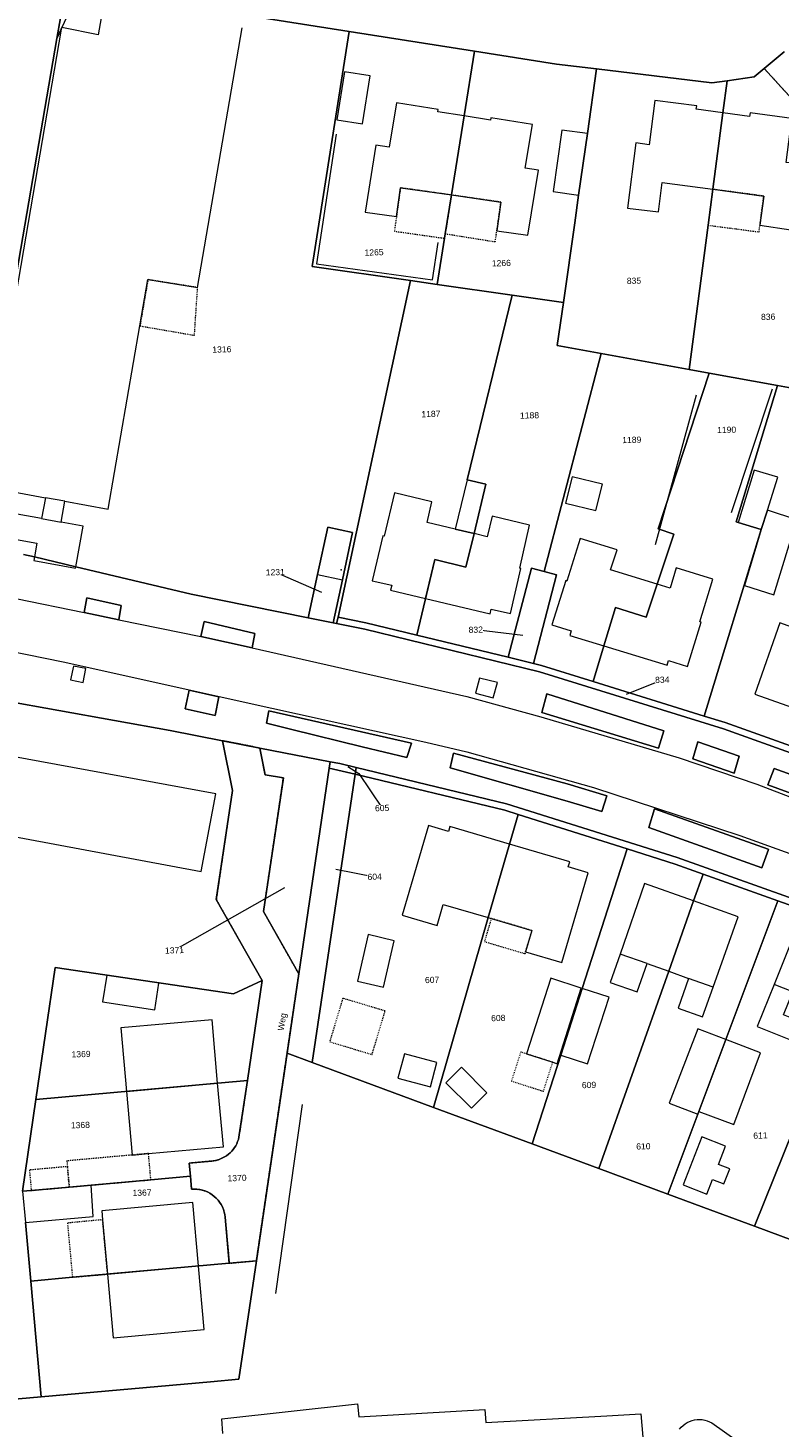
# Model space of a CAD drawing. Header units: millimetres. Extents: x -191 to 81095, y -508122 to 28741.
# Tile 119 of 251: x 5492 to 5578, y 9500 to 9660. Entities that reach past the tile are written whole.
import ezdxf

# ---------------------------------------------------------------- set-up
doc = ezdxf.new("R2010")
doc.units = ezdxf.units.MM
for name, pattern in [('VE22-087 DB - VST Hervest-Dorsten ALK VA2736$0$1', [0]), ('VE22-087 DB - VST Hervest-Dorsten ALK VA2736$0$2', [0.16, 0.06, -0.1]), ('VE22-087 DB - VST Hervest-Dorsten ALK VA2736$0$3', [0.26, 0.11, -0.15])]:
    doc.linetypes.add(name, pattern=pattern)
doc.layers.get('0').update_dxf_attribs({"color": 251})
for name, color, linetype, lineweight in [('VE22-087 DB - VST Hervest-Dorsten ALK VA2736$0$AX_Bauteil', 7, 'VE22-087 DB - VST Hervest-Dorsten ALK VA2736$0$1', 18), ('VE22-087 DB - VST Hervest-Dorsten ALK VA2736$0$AX_Flurstueck', 9, 'VE22-087 DB - VST Hervest-Dorsten ALK VA2736$0$1', 18), ('VE22-087 DB - VST Hervest-Dorsten ALK VA2736$0$AX_Gebaeude', 7, 'VE22-087 DB - VST Hervest-Dorsten ALK VA2736$0$1', 18), ('VE22-087 DB - VST Hervest-Dorsten ALK VA2736$0$AX_IndustrieUndGewerbeflaeche', 7, 'VE22-087 DB - VST Hervest-Dorsten ALK VA2736$0$1', 18), ('VE22-087 DB - VST Hervest-Dorsten ALK VA2736$0$AX_SonstigesBauwerkOderSonstigeEinrichtung', 7, 'VE22-087 DB - VST Hervest-Dorsten ALK VA2736$0$1', 18), ('VE22-087 DB - VST Hervest-Dorsten ALK VA2736$0$AX_Strassenverkehr', 7, 'VE22-087 DB - VST Hervest-Dorsten ALK VA2736$0$1', 18), ('VE22-087 DB - VST Hervest-Dorsten ALK VA2736$0$AX_Strassenverkehrsanlage', 7, 'VE22-087 DB - VST Hervest-Dorsten ALK VA2736$0$1', 18), ('VE22-087 DB - VST Hervest-Dorsten ALK VA2736$0$AX_Vegetationsmerkmal', 7, 'VE22-087 DB - VST Hervest-Dorsten ALK VA2736$0$1', 18), ('VE22-087 DB - VST Hervest-Dorsten ALK VA2736$0$AX_Weg', 7, 'VE22-087 DB - VST Hervest-Dorsten ALK VA2736$0$1', 18), ('VE22-087 DB - VST Hervest-Dorsten ALK VA2736$0$AX_Wohnbauflaeche', 7, 'VE22-087 DB - VST Hervest-Dorsten ALK VA2736$0$1', 18)]:
    doc.layers.add(name, color=color, linetype=linetype, lineweight=lineweight)
doc.layers.add('XREF ALK Kataster', color=251, linetype='Continuous')
doc.styles.add('VE22-087 DB - VST Hervest-Dorsten ALK VA2736$0$0', font='arial.ttf')

# ---------------------------------------------------------------- blocks, each defined once
blk = doc.blocks.new('VE22-087 DB - VST Hervest-Dorsten ALK VA2736$0$99')
at = {"color": 0}
blk.add_point((0, 0), dxfattribs=at)
blk = doc.blocks.new('VE22-087 DB - VST Hervest-Dorsten ALK VA2736')
at = {"layer": 'VE22-087 DB - VST Hervest-Dorsten ALK VA2736$0$AX_Bauteil', "color": 7, "linetype": 'VE22-087 DB - VST Hervest-Dorsten ALK VA2736$0$1', "lineweight": 13, "ltscale": 0.5}
for points in [[(5494.35, 9606.27, 0), (5493.89, 9603.9, 0), (5496.11, 9603.5, 0), (5496.55, 9605.87, 0)], [(5559.76, 9554.31, 0), (5558.63, 9551.12, 0), (5561.68, 9550.04, 0), (5562.82, 9553.26, 0)], [(5567.55, 9551.57, 0), (5566.36, 9548.19, 0), (5569.14, 9547.2, 0), (5570.34, 9550.58, 0)], [(5577.31, 9550.89, 0), (5575.37, 9546.09, 0), (5579.36, 9544.49, 0), (5580.24, 9546.67, 0), (5578.37, 9547.41, 0), (5579.43, 9550.04, 0)]]:
    blk.add_polyline3d(points, close=True, dxfattribs=at)
at = {"layer": 'VE22-087 DB - VST Hervest-Dorsten ALK VA2736$0$AX_Flurstueck', "linetype": 'VE22-087 DB - VST Hervest-Dorsten ALK VA2736$0$1', "lineweight": 13, "ltscale": 0.5}
for points in [[(5487.11, 9609.18, 0), (5495.62, 9658.55, 0), (5496.44, 9663.3, 0), (5498.86, 9677.36, 0), (5510.21, 9743.17, 0), (5510.69, 9746.01, 0)], [(5496.44, 9663.3, 0), (5495.62, 9658.55, 0), (5496.11, 9659.61, 0), (5496.2, 9659.79, 0)], [(5502.56, 9663.51, 0), (5528.92, 9659.35, 0), (5543.18, 9657.09, 0), (5552.51, 9655.62, 0), (5557.08, 9655.08, 0), (5570.19, 9653.51, 0), (5571.93, 9653.74, 0), (5575, 9654.16, 0), (5576.17, 9655.12, 0), (5578.45, 9657.03, 0)], [(5590.7, 9573.11, 0), (5571.52, 9579.97, 0), (5550.58, 9586.47, 0), (5530.69, 9591.32, 0), (5527.48, 9591.97, 0), (5527.07, 9592.05, 0), (5524.22, 9592.62, 0), (5510.93, 9595.3, 0), (5497.78, 9598.41, 0), (5493.08, 9599.53, 0), (5491.84, 9599.82, 0)], [(5489.53, 9583.21, 0), (5508.54, 9579.78, 0), (5514.47, 9578.62, 0), (5518.73, 9577.79, 0), (5526.74, 9576.23, 0), (5527.85, 9576.01, 0), (5529.7, 9575.57, 0), (5546.83, 9571.45, 0), (5566.26, 9565.34, 0), (5584.99, 9558.64, 0), (5603.14, 9551.03, 0), (5646.67, 9531.16, 0), (5662.31, 9524.92, 0), (5665.57, 9523.63, 0), (5681.7, 9518.61, 0), (5685.53, 9517.42, 0), (5688.06, 9516.82, 0), (5704.06, 9513.3, 0), (5705.82, 9512.91, 0), (5718.52, 9510.73, 0), (5726.64, 9509.34, 0), (5736.65, 9508.78, 0), (5739.74, 9508.61, 0), (5749.74, 9508.05, 0)], [(5491.84, 9599.82, 0), (5493.08, 9599.53, 0), (5497.78, 9598.41, 0), (5510.93, 9595.3, 0), (5524.22, 9592.62, 0), (5525.3, 9597.55, 0), (5526.47, 9602.91, 0), (5529.29, 9602.3, 0), (5528.13, 9596.93, 0), (5527.07, 9592.05, 0), (5527.48, 9591.97, 0), (5527.64, 9592.7, 0), (5535.9, 9630.99, 0), (5524.7, 9632.58, 0), (5528.92, 9659.35, 0), (5502.56, 9663.51, 0), (5499.44, 9663.21, 0), (5496.95, 9661.41, 0), (5496.2, 9659.79, 0), (5496.11, 9659.61, 0), (5495.62, 9658.55, 0), (5487.11, 9609.18, 0)], [(5578.45, 9657.03, 0), (5576.17, 9655.12, 0), (5581.35, 9649.42, 0)], [(5581.35, 9649.42, 0), (5576.17, 9655.12, 0), (5575, 9654.16, 0), (5571.93, 9653.74, 0), (5571.45, 9650.08, 0), (5570.3, 9641.38, 0), (5569.76, 9637.29, 0), (5567.6, 9620.88, 0), (5569.91, 9620.46, 0), (5577.68, 9619.05, 0), (5585.6, 9617.61, 0)], [(5525.81, 9595.49, 0), (5520.49, 9597.8, 0)], [(5548.66, 9590.6, 0), (5543.32, 9591.25, 0)], [(5560.49, 9583.91, 0), (5564.55, 9585.56, 0)], [(5468.5, 9501.7, 0), (5493.84, 9503.94, 0), (5492.65, 9517.13, 0), (5492.05, 9523.78, 0)], [(5491.73, 9527.34, 0), (5493.25, 9537.78, 0), (5495.45, 9552.82, 0), (5515.74, 9549.8, 0), (5518.99, 9551.33, 0), (5513.78, 9560.54, 0), (5515.61, 9572.94, 0), (5514.47, 9578.62, 0), (5508.54, 9579.78, 0), (5489.53, 9583.21, 0)], [(5528.77, 9575.68, 0), (5530.02, 9574.89, 0), (5532.66, 9570.96, 0)], [(5584.99, 9558.64, 0), (5566.26, 9565.34, 0), (5546.83, 9571.45, 0), (5529.7, 9575.57, 0), (5529.59, 9574.82, 0), (5546.61, 9570.73, 0), (5548.14, 9570.24, 0), (5560.54, 9566.31, 0), (5566.03, 9564.57, 0), (5569.2, 9563.45, 0), (5577.71, 9560.4, 0), (5584.77, 9557.89, 0)], [(5527.39, 9564.02, 0), (5531.81, 9563.14, 0)], [(5521.53, 9561.89, 0), (5509.02, 9554.77, 0)], [(5619.94, 9472.37, 0), (5631.42, 9502.51, 0), (5624.8, 9504.95, 0), (5616.85, 9507.89, 0), (5608.1, 9511.13, 0), (5597.43, 9515.08, 0), (5586.58, 9519.09, 0), (5575.07, 9523.36, 0), (5570.01, 9525.23, 0), (5565.2, 9527.01, 0), (5557.34, 9529.92, 0), (5549.74, 9532.73, 0), (5538.49, 9536.89, 0), (5524.7, 9542, 0), (5521.83, 9543.06, 0), (5518.34, 9519.43, 0), (5517.55, 9514.08, 0), (5516.35, 9505.94, 0), (5513.12, 9505.66, 0), (5493.84, 9503.94, 0), (5468.5, 9501.7, 0)], [(5492.05, 9523.78, 0), (5492.65, 9517.13, 0), (5497.4, 9517.56, 0), (5515.26, 9519.15, 0), (5514.79, 9524.38, 0), (5514.75, 9524.68, 0), (5514.68, 9524.98, 0), (5514.59, 9525.27, 0), (5514.47, 9525.56, 0), (5514.33, 9525.83, 0), (5514.16, 9526.09, 0), (5513.98, 9526.33, 0), (5513.77, 9526.55, 0), (5513.54, 9526.76, 0), (5513.3, 9526.95, 0), (5513.04, 9527.12, 0), (5512.77, 9527.26, 0), (5512.48, 9527.38, 0), (5512.19, 9527.47, 0), (5511.89, 9527.54, 0), (5511.58, 9527.57, 0), (5511.28, 9527.58, 0), (5510.97, 9527.57, 0), (5510.83, 9529.06, 0), (5506.33, 9528.65, 0), (5499.55, 9528.04, 0), (5497.04, 9527.82, 0), (5492.71, 9527.43, 0), (5491.73, 9527.34, 0)]]:
    blk.add_polyline3d(points, dxfattribs=at)
for points in [[(5542, 9649.72, 0), (5543.18, 9657.09, 0), (5528.92, 9659.35, 0), (5524.7, 9632.58, 0), (5535.9, 9630.99, 0), (5538.92, 9630.55, 0), (5539.77, 9635.8, 0), (5539.85, 9636.32, 0), (5540.55, 9640.73, 0)], [(5543.18, 9657.09, 0), (5542, 9649.72, 0), (5540.55, 9640.73, 0), (5539.85, 9636.32, 0), (5539.77, 9635.8, 0), (5538.92, 9630.55, 0), (5547.46, 9629.34, 0), (5553.3, 9628.5, 0), (5554.59, 9637.55, 0), (5555.03, 9640.71, 0), (5556.03, 9647.71, 0), (5557.08, 9655.08, 0), (5552.51, 9655.62, 0)], [(5556.03, 9647.71, 0), (5555.03, 9640.71, 0), (5554.59, 9637.55, 0), (5553.3, 9628.5, 0), (5552.6, 9623.61, 0), (5557.58, 9622.7, 0), (5567.6, 9620.88, 0), (5569.76, 9637.29, 0), (5570.3, 9641.38, 0), (5571.45, 9650.08, 0), (5571.93, 9653.74, 0), (5570.19, 9653.51, 0), (5557.08, 9655.08, 0)], [(5536.62, 9590.63, 0), (5538.64, 9599.25, 0), (5542.2, 9598.38, 0), (5543.13, 9602.2, 0), (5544.48, 9607.82, 0), (5542.35, 9608.33, 0), (5547.46, 9629.34, 0), (5538.92, 9630.55, 0), (5535.9, 9630.99, 0), (5527.64, 9592.7, 0), (5530.8, 9592.05, 0)], [(5546.99, 9588.11, 0), (5549.67, 9598.25, 0), (5551.09, 9597.88, 0), (5557.58, 9622.7, 0), (5552.6, 9623.61, 0), (5553.3, 9628.5, 0), (5547.46, 9629.34, 0), (5542.35, 9608.33, 0), (5544.48, 9607.82, 0), (5543.13, 9602.2, 0), (5542.2, 9598.38, 0), (5538.64, 9599.25, 0), (5536.62, 9590.63, 0)], [(5557.58, 9622.7, 0), (5551.09, 9597.88, 0), (5552.52, 9597.5, 0), (5549.9, 9587.4, 0), (5550.8, 9587.17, 0), (5556.69, 9585.35, 0), (5557.91, 9589.42, 0), (5559.23, 9593.8, 0), (5562.73, 9592.7, 0), (5565.87, 9602.13, 0), (5564.1, 9602.72, 0), (5569.91, 9620.46, 0), (5567.6, 9620.88, 0)], [(5562.73, 9592.7, 0), (5559.23, 9593.8, 0), (5557.91, 9589.42, 0), (5556.69, 9585.35, 0), (5569.34, 9581.43, 0), (5575.81, 9602.64, 0), (5573.18, 9603.45, 0), (5572.95, 9603.52, 0), (5577.68, 9619.05, 0), (5569.91, 9620.46, 0), (5564.1, 9602.72, 0), (5565.87, 9602.13, 0)], [(5571.73, 9580.69, 0), (5579.16, 9578.03, 0), (5585.37, 9595.61, 0), (5580.77, 9597.23, 0), (5582.21, 9602.27, 0), (5585.26, 9612.88, 0), (5584.32, 9613.22, 0), (5585.6, 9617.61, 0), (5577.68, 9619.05, 0), (5572.95, 9603.52, 0), (5573.18, 9603.45, 0), (5575.81, 9602.64, 0), (5569.34, 9581.43, 0)], [(5526.47, 9602.91, 0), (5525.3, 9597.55, 0), (5524.22, 9592.62, 0), (5527.07, 9592.05, 0), (5528.13, 9596.93, 0), (5529.29, 9602.3, 0)], [(5551.09, 9597.88, 0), (5549.67, 9598.25, 0), (5546.99, 9588.11, 0), (5549.9, 9587.4, 0), (5552.52, 9597.5, 0)], [(5556.69, 9585.35, 0), (5550.8, 9587.17, 0), (5549.9, 9587.4, 0), (5546.99, 9588.11, 0), (5536.62, 9590.63, 0), (5530.8, 9592.05, 0), (5527.64, 9592.7, 0), (5527.48, 9591.97, 0), (5530.69, 9591.32, 0), (5550.58, 9586.47, 0), (5571.52, 9579.97, 0), (5590.7, 9573.11, 0), (5596.8, 9570.51, 0), (5599.86, 9570.08, 0), (5590.98, 9573.82, 0), (5587.21, 9575.16, 0), (5579.16, 9578.03, 0), (5571.73, 9580.69, 0), (5569.34, 9581.43, 0)], [(5516.4, 9533.75, 0), (5516.36, 9533.49, 0), (5516.29, 9533.24, 0), (5516.21, 9533, 0), (5516.11, 9532.76, 0), (5515.99, 9532.53, 0), (5515.86, 9532.31, 0), (5515.7, 9532.1, 0), (5515.54, 9531.9, 0), (5515.36, 9531.72, 0), (5515.16, 9531.55, 0), (5514.95, 9531.39, 0), (5514.73, 9531.25, 0), (5514.5, 9531.13, 0), (5514.27, 9531.02, 0), (5514.02, 9530.93, 0), (5513.77, 9530.86, 0), (5513.51, 9530.81, 0), (5513.26, 9530.78, 0), (5510.68, 9530.54, 0), (5510.83, 9529.06, 0), (5510.97, 9527.57, 0), (5511.28, 9527.58, 0), (5511.58, 9527.57, 0), (5511.89, 9527.54, 0), (5512.19, 9527.47, 0), (5512.48, 9527.38, 0), (5512.77, 9527.26, 0), (5513.04, 9527.12, 0), (5513.3, 9526.95, 0), (5513.54, 9526.76, 0), (5513.77, 9526.55, 0), (5513.98, 9526.33, 0), (5514.16, 9526.09, 0), (5514.33, 9525.83, 0), (5514.47, 9525.56, 0), (5514.59, 9525.27, 0), (5514.68, 9524.98, 0), (5514.75, 9524.68, 0), (5514.79, 9524.38, 0), (5515.26, 9519.15, 0), (5518.34, 9519.43, 0), (5521.83, 9543.06, 0), (5523.17, 9552.1, 0), (5519.15, 9559.18, 0), (5521.41, 9574.38, 0), (5519.34, 9574.72, 0), (5518.73, 9577.79, 0), (5514.47, 9578.62, 0), (5515.61, 9572.94, 0), (5513.78, 9560.54, 0), (5518.99, 9551.33, 0), (5517.32, 9539.94, 0)], [(5521.41, 9574.38, 0), (5519.15, 9559.18, 0), (5523.17, 9552.1, 0), (5526.63, 9575.49, 0), (5526.74, 9576.23, 0), (5518.73, 9577.79, 0), (5519.34, 9574.72, 0)], [(5527.85, 9576.01, 0), (5526.74, 9576.23, 0), (5526.63, 9575.49, 0), (5529.59, 9574.82, 0), (5529.7, 9575.57, 0)], [(5523.17, 9552.1, 0), (5521.83, 9543.06, 0), (5524.7, 9542, 0), (5529.59, 9574.82, 0), (5526.63, 9575.49, 0)], [(5548.14, 9570.24, 0), (5546.61, 9570.73, 0), (5529.59, 9574.82, 0), (5524.7, 9542, 0), (5538.49, 9536.89, 0), (5544.74, 9558.49, 0), (5547.16, 9566.86, 0)], [(5547.16, 9566.86, 0), (5544.74, 9558.49, 0), (5538.49, 9536.89, 0), (5549.74, 9532.73, 0), (5552.99, 9542.84, 0), (5555.43, 9550.42, 0), (5560.54, 9566.31, 0), (5548.14, 9570.24, 0)], [(5568.12, 9560.39, 0), (5569.2, 9563.45, 0), (5566.03, 9564.57, 0), (5560.54, 9566.31, 0), (5555.43, 9550.42, 0), (5552.99, 9542.84, 0), (5549.74, 9532.73, 0), (5557.34, 9529.92, 0), (5565.29, 9552.38, 0)], [(5568.12, 9560.39, 0), (5565.29, 9552.38, 0), (5557.34, 9529.92, 0), (5565.2, 9527.01, 0), (5568.61, 9536.1, 0), (5568.73, 9536.43, 0), (5571.79, 9544.61, 0), (5577.71, 9560.4, 0), (5569.2, 9563.45, 0)], [(5577.71, 9560.4, 0), (5571.79, 9544.61, 0), (5568.73, 9536.43, 0), (5568.61, 9536.1, 0), (5565.2, 9527.01, 0), (5570.01, 9525.23, 0), (5575.07, 9523.36, 0), (5582.83, 9542.67, 0), (5580.98, 9543.41, 0), (5582.01, 9545.96, 0), (5583.6, 9549.91, 0), (5587.07, 9548.51, 0), (5588.64, 9552.4, 0), (5589.97, 9555.72, 0), (5584.77, 9557.89, 0)], [(5587.07, 9548.51, 0), (5583.6, 9549.91, 0), (5582.01, 9545.96, 0), (5580.98, 9543.41, 0), (5582.83, 9542.67, 0), (5575.07, 9523.36, 0), (5586.58, 9519.09, 0), (5592.73, 9533.35, 0), (5596.29, 9541.61, 0), (5600.49, 9551.33, 0), (5589.97, 9555.72, 0), (5588.64, 9552.4, 0)], [(5518.99, 9551.33, 0), (5515.74, 9549.8, 0), (5495.45, 9552.82, 0), (5493.25, 9537.78, 0), (5517.32, 9539.94, 0)], [(5517.32, 9539.94, 0), (5493.25, 9537.78, 0), (5491.73, 9527.34, 0), (5492.71, 9527.43, 0), (5497.04, 9527.82, 0), (5499.55, 9528.04, 0), (5506.33, 9528.65, 0), (5510.83, 9529.06, 0), (5510.68, 9530.54, 0), (5513.26, 9530.78, 0), (5513.51, 9530.81, 0), (5513.77, 9530.86, 0), (5514.02, 9530.93, 0), (5514.27, 9531.02, 0), (5514.5, 9531.13, 0), (5514.73, 9531.25, 0), (5514.95, 9531.39, 0), (5515.16, 9531.55, 0), (5515.36, 9531.72, 0), (5515.54, 9531.9, 0), (5515.7, 9532.1, 0), (5515.86, 9532.31, 0), (5515.99, 9532.53, 0), (5516.11, 9532.76, 0), (5516.21, 9533, 0), (5516.29, 9533.24, 0), (5516.36, 9533.49, 0), (5516.4, 9533.75, 0)], [(5516.35, 9505.94, 0), (5517.55, 9514.08, 0), (5518.34, 9519.43, 0), (5515.26, 9519.15, 0), (5497.4, 9517.56, 0), (5492.65, 9517.13, 0), (5493.84, 9503.94, 0), (5513.12, 9505.66, 0)]]:
    blk.add_polyline3d(points, close=True, dxfattribs=at)
at = {"layer": 'VE22-087 DB - VST Hervest-Dorsten ALK VA2736$0$AX_Gebaeude', "color": 7, "linetype": 'VE22-087 DB - VST Hervest-Dorsten ALK VA2736$0$1', "lineweight": 13, "ltscale": 0.5}
for points in [[(5528.37, 9654.74, 0), (5527.51, 9649.3, 0), (5530.42, 9648.84, 0), (5531.3, 9654.28, 0)], [(5530.74, 9638.77, 0), (5534.29, 9638.27, 0), (5534.75, 9641.55, 0), (5540.55, 9640.73, 0), (5542, 9649.72, 0), (5539.01, 9650.18, 0), (5539.05, 9650.46, 0), (5534.28, 9651.21, 0), (5533.47, 9646.16, 0), (5531.94, 9646.4, 0)], [(5564.54, 9642.14, 0), (5570.3, 9641.38, 0), (5571.45, 9650.08, 0), (5568.41, 9650.48, 0), (5568.47, 9650.87, 0), (5563.71, 9651.5, 0), (5563.05, 9646.45, 0), (5561.55, 9646.65, 0), (5560.58, 9639.24, 0), (5564.11, 9638.81, 0)], [(5549.78, 9648.76, 0), (5545.04, 9649.52, 0), (5544.99, 9649.25, 0), (5542, 9649.72, 0), (5540.55, 9640.73, 0), (5546.18, 9639.92, 0), (5545.72, 9636.65, 0), (5549.25, 9636.15, 0), (5550.45, 9643.54, 0), (5548.96, 9643.78, 0)], [(5571.45, 9650.08, 0), (5570.3, 9641.38, 0), (5570.3, 9641.38, 0), (5576.11, 9640.61, 0), (5575.67, 9637.29, 0), (5579.19, 9636.78, 0), (5580.18, 9644.28, 0), (5578.67, 9644.41, 0), (5579.3, 9649.44, 0), (5574.56, 9650.07, 0), (5574.5, 9649.68, 0)], [(5553.11, 9648.12, 0), (5552.12, 9641.13, 0), (5555.03, 9640.71, 0), (5556.03, 9647.71, 0)], [(5575, 9609.43, 0), (5573.18, 9603.45, 0), (5575.81, 9602.64, 0), (5576.52, 9604.84, 0), (5577.72, 9608.6, 0)], [(5542.35, 9608.33, 0), (5540.98, 9602.71, 0), (5543.13, 9602.2, 0), (5544.48, 9607.82, 0)], [(5554.31, 9608.65, 0), (5553.52, 9605.65, 0), (5556.97, 9604.83, 0), (5557.75, 9607.83, 0)], [(5532.88, 9601.91, 0), (5532.73, 9601.94, 0), (5531.52, 9596.83, 0), (5533.77, 9596.31, 0), (5533.63, 9595.76, 0), (5537.61, 9594.81, 0), (5538.64, 9599.25, 0), (5542.2, 9598.38, 0), (5543.13, 9602.2, 0), (5540.98, 9602.71, 0), (5537.77, 9603.47, 0), (5538.32, 9605.8, 0), (5534.05, 9606.82, 0)], [(5576.52, 9604.84, 0), (5575.81, 9602.64, 0), (5573.91, 9596.27, 0), (5577.27, 9595.22, 0), (5579.88, 9603.77, 0)], [(5544.63, 9601.84, 0), (5543.13, 9602.2, 0), (5542.2, 9598.38, 0), (5538.64, 9599.25, 0), (5537.61, 9594.81, 0), (5544.95, 9593.07, 0), (5545.08, 9593.61, 0), (5547.27, 9593.08, 0), (5548.45, 9598.22, 0), (5548.32, 9598.25, 0), (5549.45, 9603.15, 0), (5545.18, 9604.17, 0)], [(5529.29, 9602.3, 0), (5526.47, 9602.91, 0), (5525.3, 9597.55, 0), (5528.13, 9596.93, 0)], [(5555.21, 9601.63, 0), (5553.7, 9596.78, 0), (5553.56, 9596.84, 0), (5551.99, 9591.8, 0), (5554.17, 9591.14, 0), (5554.01, 9590.61, 0), (5557.91, 9589.42, 0), (5559.23, 9593.8, 0), (5562.73, 9592.7, 0), (5563.98, 9596.44, 0), (5558.65, 9598.08, 0), (5559.42, 9600.34, 0)], [(5565.44, 9595.99, 0), (5563.98, 9596.44, 0), (5562.73, 9592.7, 0), (5559.23, 9593.8, 0), (5557.91, 9589.42, 0), (5565.11, 9587.22, 0), (5565.27, 9587.74, 0), (5567.42, 9587.08, 0), (5568.97, 9592.1, 0), (5568.82, 9592.14, 0), (5570.32, 9597.02, 0), (5566.15, 9598.29, 0)], [(5578.07, 9591.98, 0), (5577.94, 9592.03, 0), (5575.11, 9583.92, 0), (5580.55, 9581.97, 0), (5583.4, 9590.05, 0), (5580.43, 9591.12, 0)], [(5513.71, 9572.57, 0), (5486.64, 9577.56, 0), (5484.99, 9568.77, 0), (5512.04, 9563.73, 0)], [(5538.91, 9557.58, 0), (5539.62, 9559.99, 0), (5544.74, 9558.49, 0), (5547.16, 9566.86, 0), (5540.36, 9568.86, 0), (5540.2, 9568.29, 0), (5537.94, 9568.96, 0), (5534.93, 9558.76, 0)], [(5556.12, 9563.58, 0), (5553.84, 9564.25, 0), (5554.01, 9564.83, 0), (5547.16, 9566.86, 0), (5544.74, 9558.49, 0), (5545.09, 9558.39, 0), (5549.71, 9557.01, 0), (5549, 9554.6, 0), (5553.12, 9553.39, 0)], [(5561.68, 9550.04, 0), (5562.82, 9553.26, 0), (5565.29, 9552.38, 0), (5568.12, 9560.39, 0), (5562.53, 9562.37, 0), (5559.76, 9554.31, 0), (5558.63, 9551.12, 0)], [(5573.18, 9558.58, 0), (5568.12, 9560.39, 0), (5565.29, 9552.38, 0), (5567.55, 9551.57, 0), (5566.36, 9548.19, 0), (5569.14, 9547.2, 0), (5570.34, 9550.58, 0)], [(5531.07, 9556.55, 0), (5529.84, 9551.25, 0), (5532.81, 9550.56, 0), (5534.04, 9555.86, 0)], [(5579.36, 9544.49, 0), (5580.24, 9546.67, 0), (5582.01, 9545.96, 0), (5583.6, 9549.91, 0), (5587.07, 9548.51, 0), (5588.64, 9552.4, 0), (5581.54, 9555.27, 0), (5581.33, 9554.77, 0), (5579.2, 9555.62, 0), (5577.31, 9550.89, 0), (5575.37, 9546.09, 0)], [(5501.3, 9551.93, 0), (5500.84, 9548.91, 0), (5506.79, 9548, 0), (5507.25, 9551.02, 0)], [(5555.32, 9550.46, 0), (5551.85, 9551.58, 0), (5549.1, 9542.98, 0), (5552.08, 9542.02, 0), (5552.58, 9541.86, 0)], [(5555.43, 9550.42, 0), (5552.99, 9542.84, 0), (5556.05, 9541.85, 0), (5558.49, 9549.43, 0)], [(5513.92, 9539.66, 0), (5513.29, 9546.86, 0), (5502.9, 9545.94, 0), (5503.54, 9538.71, 0)], [(5568.61, 9545.84, 0), (5565.33, 9537.37, 0), (5568.61, 9536.1, 0), (5568.73, 9536.43, 0), (5571.79, 9544.61, 0)], [(5575.74, 9543.09, 0), (5571.79, 9544.61, 0), (5568.73, 9536.43, 0), (5572.7, 9534.94, 0)], [(5535.19, 9542.98, 0), (5534.46, 9540.21, 0), (5538.15, 9539.23, 0), (5538.89, 9542, 0)], [(5541.68, 9541.45, 0), (5539.92, 9539.68, 0), (5542.82, 9536.79, 0), (5544.58, 9538.56, 0)], [(5514.6, 9532.41, 0), (5513.92, 9539.63, 0), (5503.54, 9538.69, 0), (5504.2, 9531.47, 0), (5506.06, 9531.64, 0)], [(5569.63, 9527.03, 0), (5570.28, 9528.69, 0), (5571.58, 9528.18, 0), (5572.24, 9529.88, 0), (5570.95, 9530.39, 0), (5571.77, 9532.48, 0), (5569.07, 9533.54, 0), (5566.93, 9528.09, 0)], [(5492.05, 9523.78, 0), (5499.77, 9524.47, 0), (5499.55, 9528.04, 0), (5497.04, 9527.82, 0), (5492.71, 9527.43, 0), (5491.73, 9527.34, 0)], [(5512.4, 9511.61, 0), (5511.77, 9518.83, 0), (5501.4, 9517.9, 0), (5502.03, 9510.68, 0)]]:
    blk.add_polyline3d(points, close=True, dxfattribs=at)
at = {"layer": 'VE22-087 DB - VST Hervest-Dorsten ALK VA2736$0$AX_IndustrieUndGewerbeflaeche', "color": 253, "linetype": 'VE22-087 DB - VST Hervest-Dorsten ALK VA2736$0$1', "lineweight": 13, "ltscale": 0.5, "true_color": 0x999999}
blk.add_polyline3d([(5529.29, 9602.3, 0), (5526.47, 9602.91, 0), (5525.3, 9597.55, 0), (5524.22, 9592.62, 0), (5527.07, 9592.05, 0), (5528.13, 9596.93, 0)], close=True, dxfattribs=at)
at = {"layer": 'VE22-087 DB - VST Hervest-Dorsten ALK VA2736$0$AX_SonstigesBauwerkOderSonstigeEinrichtung', "color": 7, "linetype": 'VE22-087 DB - VST Hervest-Dorsten ALK VA2736$0$3', "lineweight": 13, "ltscale": 0.5}
for points in [[(5534.75, 9641.55, 0), (5534.29, 9638.27, 0), (5534.05, 9636.61, 0), (5539.77, 9635.8, 0), (5539.85, 9636.32, 0), (5540.55, 9640.73, 0)], [(5570.3, 9641.38, 0), (5569.76, 9637.29, 0), (5575.57, 9636.53, 0), (5575.67, 9637.29, 0), (5576.11, 9640.61, 0)], [(5540.55, 9640.73, 0), (5539.85, 9636.32, 0), (5545.54, 9635.41, 0), (5545.72, 9636.65, 0), (5546.18, 9639.92, 0)], [(5506, 9631.1, 0), (5505.09, 9625.83, 0), (5511.29, 9624.76, 0), (5511.65, 9630.2, 0)], [(5545.09, 9558.39, 0), (5544.31, 9555.76, 0), (5548.94, 9554.38, 0), (5549, 9554.6, 0), (5549.71, 9557.01, 0)], [(5528.18, 9549.31, 0), (5526.69, 9544.36, 0), (5531.51, 9542.91, 0), (5533, 9547.86, 0)], [(5548.44, 9543.19, 0), (5547.38, 9539.89, 0), (5551.02, 9538.72, 0), (5552.08, 9542.02, 0), (5549.1, 9542.98, 0)], [(5496.83, 9530.15, 0), (5492.5, 9529.76, 0), (5492.71, 9527.43, 0), (5497.04, 9527.82, 0)], [(5500.83, 9524.1, 0), (5496.83, 9523.73, 0), (5497.4, 9517.56, 0), (5501.4, 9517.91, 0), (5501.39, 9517.92, 0)]]:
    blk.add_polyline3d(points, close=True, dxfattribs=at)
at = {"layer": 'VE22-087 DB - VST Hervest-Dorsten ALK VA2736$0$AX_Strassenverkehr', "color": 253, "linetype": 'VE22-087 DB - VST Hervest-Dorsten ALK VA2736$0$1', "lineweight": 13, "ltscale": 0.5, "true_color": 0x999999}
for points in [[(5496.44, 9663.3, 0), (5495.62, 9658.55, 0), (5496.11, 9659.61, 0), (5496.2, 9659.79, 0)], [(5502.56, 9663.51, 0), (5528.92, 9659.35, 0), (5543.18, 9657.09, 0), (5552.51, 9655.62, 0), (5557.08, 9655.08, 0), (5570.19, 9653.51, 0), (5571.93, 9653.74, 0), (5575, 9654.16, 0), (5576.17, 9655.12, 0), (5578.45, 9657.03, 0)]]:
    blk.add_polyline3d(points, dxfattribs=at)
for points in [[(5499.05, 9594.89, 0), (5502.93, 9594, 0), (5502.69, 9592.39, 0), (5498.75, 9593.2, 0)], [(5499.05, 9594.89, 0), (5498.75, 9593.2, 0), (5502.69, 9592.39, 0), (5502.93, 9594, 0)], [(5512.39, 9592.19, 0), (5518.18, 9590.83, 0), (5517.85, 9589.19, 0), (5512.01, 9590.49, 0)], [(5512.39, 9592.19, 0), (5512.01, 9590.49, 0), (5517.85, 9589.19, 0), (5518.18, 9590.83, 0)], [(5510.7, 9584.36, 0), (5514.05, 9583.61, 0), (5513.66, 9581.5, 0), (5510.24, 9582.23, 0)], [(5510.7, 9584.36, 0), (5510.24, 9582.23, 0), (5513.66, 9581.5, 0), (5514.05, 9583.61, 0)], [(5551.42, 9583.94, 0), (5564.72, 9579.75, 0), (5564.14, 9577.79, 0), (5550.85, 9581.84, 0)], [(5551.42, 9583.94, 0), (5550.85, 9581.84, 0), (5564.14, 9577.79, 0), (5564.72, 9579.75, 0)], [(5519.76, 9582.02, 0), (5536.01, 9578.36, 0), (5535.48, 9576.71, 0), (5530.4, 9577.94, 0), (5522.36, 9579.9, 0), (5519.48, 9580.6, 0)], [(5519.76, 9582.02, 0), (5519.48, 9580.6, 0), (5522.36, 9579.9, 0), (5530.4, 9577.94, 0), (5535.48, 9576.71, 0), (5536.01, 9578.36, 0)], [(5568.61, 9578.5, 0), (5573.32, 9576.88, 0), (5572.75, 9574.92, 0), (5568.04, 9576.56, 0)], [(5568.61, 9578.5, 0), (5568.04, 9576.56, 0), (5572.75, 9574.92, 0), (5573.32, 9576.88, 0)], [(5540.77, 9577.21, 0), (5553.72, 9573.7, 0), (5558.25, 9572.36, 0), (5557.67, 9570.58, 0), (5553.71, 9571.73, 0), (5540.41, 9575.54, 0)], [(5540.77, 9577.21, 0), (5540.41, 9575.54, 0), (5553.71, 9571.73, 0), (5557.67, 9570.58, 0), (5558.25, 9572.36, 0), (5553.72, 9573.7, 0)], [(5577.28, 9575.45, 0), (5582.97, 9573.4, 0), (5582.28, 9571.5, 0), (5576.59, 9573.6, 0)], [(5577.28, 9575.45, 0), (5576.59, 9573.6, 0), (5582.28, 9571.5, 0), (5582.97, 9573.4, 0)], [(5563.66, 9570.88, 0), (5576.62, 9566.26, 0), (5576.66, 9566.24, 0), (5575.87, 9564.17, 0), (5563.03, 9568.76, 0)], [(5563.66, 9570.88, 0), (5563.03, 9568.76, 0), (5575.87, 9564.17, 0), (5576.66, 9566.24, 0), (5576.62, 9566.26, 0)]]:
    blk.add_polyline3d(points, close=True, dxfattribs=at)
at = {"layer": 'VE22-087 DB - VST Hervest-Dorsten ALK VA2736$0$AX_Strassenverkehrsanlage', "color": 7, "linetype": 'VE22-087 DB - VST Hervest-Dorsten ALK VA2736$0$1', "lineweight": 13, "ltscale": 0.5, "true_color": 0xf7f7f0}
for points in [[(5485.55, 9601.31, 0), (5486.17, 9599.99, 0), (5486.78, 9598.6, 0), (5487.42, 9597.28, 0), (5488.16, 9596.33, 0), (5488.89, 9595.74, 0), (5489.93, 9595.14, 0), (5490.94, 9594.8, 0), (5498.75, 9593.2, 0)], [(5502.69, 9592.39, 0), (5512.01, 9590.49, 0)]]:
    blk.add_polyline3d(points, dxfattribs=at)
at = {"layer": 'VE22-087 DB - VST Hervest-Dorsten ALK VA2736$0$AX_Vegetationsmerkmal', "color": 7, "linetype": 'VE22-087 DB - VST Hervest-Dorsten ALK VA2736$0$1', "lineweight": 13, "ltscale": 0.5}
for points in [[(5563.8, 9600.94, 0), (5568.45, 9617.97, 0)], [(5520.55, 9515.7, 0), (5523.61, 9537.21, 0)]]:
    blk.add_polyline3d(points, dxfattribs=at)
for points in [[(5497.52, 9587.11, 0), (5497.17, 9585.56, 0), (5498.63, 9585.24, 0), (5498.93, 9586.83, 0)], [(5543.76, 9585.73, 0), (5543.27, 9584.03, 0), (5545.31, 9583.51, 0), (5545.78, 9585.24, 0)]]:
    blk.add_polyline3d(points, close=True, dxfattribs=at)
at = {"layer": 'VE22-087 DB - VST Hervest-Dorsten ALK VA2736$0$AX_Weg', "color": 7, "linetype": 'VE22-087 DB - VST Hervest-Dorsten ALK VA2736$0$2', "lineweight": 13, "ltscale": 0.5}
blk.add_polyline3d([(5578.45, 9657.03, 0), (5576.17, 9655.12, 0), (5581.35, 9649.42, 0)], dxfattribs=at)
at = {"layer": 'VE22-087 DB - VST Hervest-Dorsten ALK VA2736$0$AX_Gebaeude', "color": 7, "xscale": 0.5, "yscale": 0.5, "zscale": 0.5, "rotation": 1.58938648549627}
blk.add_blockref('VE22-087 DB - VST Hervest-Dorsten ALK VA2736$0$99', (5527.98, 9598.07), dxfattribs=at)
at = {"layer": 'VE22-087 DB - VST Hervest-Dorsten ALK VA2736$0$AX_Flurstueck', "char_height": 0.7, "attachment_point": 2, "rotation": 1.5894, "style": 'VE22-087 DB - VST Hervest-Dorsten ALK VA2736$0$0', "bg_fill": 3, "box_fill_scale": 1, "bg_fill_color": 256, "bg_fill_transparency": 0}
for s, insert in [('1265', (5531.73, 9634.55)), ('1266', (5546.22, 9633.33)), ('835', (5561.32, 9631.32)), ('836', (5576.6, 9627.22)), ('1316', (5514.4, 9623.51)), ('1187', (5538.2, 9616.16)), ('1188', (5549.43, 9616)), ('1190', (5571.87, 9614.35)), ('1189', (5561.07, 9613.21)), ('1231', (5520.48, 9598.15)), ('832', (5543.31, 9591.6)), ('834', (5564.54, 9585.91)), ('605', (5532.65, 9571.31)), ('604', (5531.8, 9563.49)), ('1371', (5509.01, 9555.12)), ('607', (5538.34, 9551.75)), ('608', (5545.87, 9547.41)), ('1369', (5498.37, 9543.3)), ('609', (5556.2, 9539.79)), ('1368', (5498.29, 9535.23)), ('611', (5575.72, 9534.04)), ('610', (5562.39, 9532.81)), ('1370', (5516.13, 9529.2)), ('1367', (5505.31, 9527.53))]:
    blk.add_mtext(s, dxfattribs=dict(at, insert=insert))
at = {"layer": 'VE22-087 DB - VST Hervest-Dorsten ALK VA2736$0$AX_Gebaeude', "color": 7, "linetype": 'VE22-087 DB - VST Hervest-Dorsten ALK VA2736$0$1', "lineweight": 13, "ltscale": 0.5}
for points in [[(5490.61, 9601.61, 0), (5493.33, 9601.1, 0), (5493.08, 9599.53, 0), (5493.01, 9599.13, 0), (5497.75, 9598.26, 0), (5497.78, 9598.41, 0), (5498.62, 9603.04, 0), (5496.11, 9603.5, 0), (5496.55, 9605.87, 0), (5501.48, 9604.96, 0), (5505.09, 9625.83, 0), (5506, 9631.1, 0), (5511.65, 9630.2, 0), (5516.71, 9659.75, 0)], [(5500.78, 9661.52, 0), (5500.31, 9658.97, 0), (5496.2, 9659.79, 0)], [(5496.15, 9659.8, 0), (5496.11, 9659.61, 0), (5487.21, 9607.59, 0), (5494.35, 9606.27, 0), (5493.89, 9603.9, 0), (5491.1, 9604.41, 0)]]:
    blk.add_polyline3d(points, dxfattribs=at)
blk.add_polyline3d([(5511.11, 9526.07, 0), (5500.73, 9525.13, 0), (5500.83, 9524.1, 0), (5501.39, 9517.92, 0), (5511.77, 9518.85, 0)], close=True, dxfattribs=at)
at = {"layer": 'VE22-087 DB - VST Hervest-Dorsten ALK VA2736$0$AX_SonstigesBauwerkOderSonstigeEinrichtung', "color": 7, "linetype": 'VE22-087 DB - VST Hervest-Dorsten ALK VA2736$0$3', "lineweight": 13, "ltscale": 0.5}
blk.add_polyline3d([(5506.06, 9531.64, 0), (5504.2, 9531.47, 0), (5496.77, 9530.8, 0), (5496.83, 9530.15, 0), (5497.04, 9527.82, 0), (5499.55, 9528.04, 0), (5506.33, 9528.65, 0)], close=True, dxfattribs=at)
at = {"layer": 'VE22-087 DB - VST Hervest-Dorsten ALK VA2736$0$AX_Strassenverkehr', "color": 253, "linetype": 'VE22-087 DB - VST Hervest-Dorsten ALK VA2736$0$1', "lineweight": 13, "ltscale": 0.5, "true_color": 0x999999}
for points in [[(5487.11, 9609.18, 0), (5495.62, 9658.55, 0), (5496.44, 9663.3, 0), (5498.86, 9677.36, 0), (5510.21, 9743.17, 0), (5510.69, 9746.01, 0)], [(5579.16, 9578.03, 0), (5571.73, 9580.69, 0), (5569.34, 9581.43, 0), (5556.69, 9585.35, 0), (5550.8, 9587.17, 0), (5549.9, 9587.4, 0), (5546.99, 9588.11, 0), (5536.62, 9590.63, 0), (5530.8, 9592.05, 0), (5527.64, 9592.7, 0), (5527.48, 9591.97, 0), (5527.07, 9592.05, 0), (5524.22, 9592.62, 0), (5510.93, 9595.3, 0), (5497.78, 9598.41, 0), (5493.08, 9599.53, 0), (5491.84, 9599.82, 0)], [(5489.53, 9583.21, 0), (5508.54, 9579.78, 0), (5514.47, 9578.62, 0), (5518.73, 9577.79, 0), (5526.74, 9576.23, 0), (5526.63, 9575.49, 0), (5529.59, 9574.82, 0), (5546.61, 9570.73, 0), (5548.14, 9570.24, 0), (5560.54, 9566.31, 0), (5566.03, 9564.57, 0), (5569.2, 9563.45, 0), (5577.71, 9560.4, 0), (5584.77, 9557.89, 0)]]:
    blk.add_polyline3d(points, dxfattribs=at)
at = {"layer": 'VE22-087 DB - VST Hervest-Dorsten ALK VA2736$0$AX_Strassenverkehrsanlage', "color": 7, "linetype": 'VE22-087 DB - VST Hervest-Dorsten ALK VA2736$0$1', "lineweight": 13, "ltscale": 0.5, "true_color": 0xf7f7f0}
blk.add_polyline3d([(5517.85, 9589.19, 0), (5542.3, 9583.67, 0), (5550.71, 9581.32, 0), (5566.48, 9576.67, 0), (5575.31, 9573.68, 0), (5595.57, 9565.9, 0), (5597.5, 9565.15, 0), (5598.74, 9564.79, 0), (5599.91, 9564.68, 0), (5601.21, 9564.82, 0), (5601.98, 9565.34, 0), (5602.74, 9566.1, 0), (5603.78, 9567.54, 0)], dxfattribs=at)
at = {"layer": 'VE22-087 DB - VST Hervest-Dorsten ALK VA2736$0$AX_Vegetationsmerkmal', "color": 7, "linetype": 'VE22-087 DB - VST Hervest-Dorsten ALK VA2736$0$1', "lineweight": 13, "ltscale": 0.5}
for points in [[(5527.41, 9647.64, 0), (5525.19, 9632.91, 0), (5538.38, 9631.06, 0), (5539.02, 9635.32, 0)], [(5577.08, 9618.63, 0), (5572.39, 9604.56, 0)], [(5514.53, 9499.76, 0), (5514.41, 9501.44, 0), (5529.85, 9503.16, 0), (5530.01, 9501.69, 0), (5544.37, 9502.5, 0), (5544.45, 9501.02, 0), (5558.24, 9501.8, 0), (5562.11, 9502.02, 0), (5562.58, 9496.72, 0)], [(5566.51, 9500.28, 0), (5566.7, 9500.5, 0), (5566.92, 9500.7, 0), (5567.15, 9500.87, 0), (5567.4, 9501.02, 0), (5567.67, 9501.15, 0), (5567.94, 9501.25, 0), (5568.23, 9501.32, 0), (5568.52, 9501.36, 0), (5568.81, 9501.37, 0), (5569.1, 9501.35, 0), (5569.39, 9501.3, 0), (5569.67, 9501.22, 0), (5569.94, 9501.11, 0), (5570.2, 9500.98, 0), (5573.08, 9498.95, 0)], [(5619.68, 9496.82, 0), (5621.71, 9500.94, 0), (5616.38, 9503.35, 0), (5618.09, 9507.44, 0), (5616.85, 9507.89, 0), (5608.1, 9511.13, 0), (5597.43, 9515.08, 0), (5586.58, 9519.09, 0), (5575.07, 9523.36, 0), (5570.01, 9525.23, 0), (5565.2, 9527.01, 0), (5557.34, 9529.92, 0), (5549.74, 9532.73, 0), (5538.49, 9536.89, 0), (5524.7, 9542, 0), (5521.83, 9543.06, 0), (5518.34, 9519.43, 0), (5517.55, 9514.08, 0), (5516.35, 9505.94, 0), (5513.12, 9505.66, 0), (5493.84, 9503.94, 0), (5468.5, 9501.7, 0)]]:
    blk.add_polyline3d(points, dxfattribs=at)
at = {"layer": 'VE22-087 DB - VST Hervest-Dorsten ALK VA2736$0$AX_Weg', "color": 7, "linetype": 'VE22-087 DB - VST Hervest-Dorsten ALK VA2736$0$2', "lineweight": 13, "ltscale": 0.5}
blk.add_polyline3d([(5514.47, 9578.62, 0), (5515.61, 9572.94, 0), (5513.78, 9560.54, 0), (5518.99, 9551.33, 0), (5517.32, 9539.94, 0), (5516.4, 9533.75, 0), (5516.36, 9533.49, 0), (5516.29, 9533.24, 0), (5516.21, 9533, 0), (5516.11, 9532.76, 0), (5515.99, 9532.53, 0), (5515.86, 9532.31, 0), (5515.7, 9532.1, 0), (5515.54, 9531.9, 0), (5515.36, 9531.72, 0), (5515.16, 9531.55, 0), (5514.95, 9531.39, 0), (5514.73, 9531.25, 0), (5514.5, 9531.13, 0), (5514.27, 9531.02, 0), (5514.02, 9530.93, 0), (5513.77, 9530.86, 0), (5513.51, 9530.81, 0), (5513.26, 9530.78, 0), (5510.68, 9530.54, 0), (5510.83, 9529.06, 0), (5510.97, 9527.57, 0), (5511.28, 9527.58, 0), (5511.58, 9527.57, 0), (5511.89, 9527.54, 0), (5512.19, 9527.47, 0), (5512.48, 9527.38, 0), (5512.77, 9527.26, 0), (5513.04, 9527.12, 0), (5513.3, 9526.95, 0), (5513.54, 9526.76, 0), (5513.77, 9526.55, 0), (5513.98, 9526.33, 0), (5514.16, 9526.09, 0), (5514.33, 9525.83, 0), (5514.47, 9525.56, 0), (5514.59, 9525.27, 0), (5514.68, 9524.98, 0), (5514.75, 9524.68, 0), (5514.79, 9524.38, 0), (5515.26, 9519.15, 0), (5518.34, 9519.43, 0), (5521.83, 9543.06, 0), (5523.17, 9552.1, 0), (5519.15, 9559.18, 0), (5521.41, 9574.38, 0), (5519.34, 9574.72, 0), (5518.73, 9577.79, 0)], close=True, dxfattribs=at)
at = {"layer": 'VE22-087 DB - VST Hervest-Dorsten ALK VA2736$0$AX_Wohnbauflaeche', "color": 253, "linetype": 'VE22-087 DB - VST Hervest-Dorsten ALK VA2736$0$1', "lineweight": 13, "ltscale": 0.5, "true_color": 0x999999}
for points in [[(5581.35, 9649.42, 0), (5576.17, 9655.12, 0), (5575, 9654.16, 0), (5571.93, 9653.74, 0), (5570.19, 9653.51, 0), (5557.08, 9655.08, 0), (5552.51, 9655.62, 0), (5543.18, 9657.09, 0), (5528.92, 9659.35, 0), (5524.7, 9632.58, 0), (5535.9, 9630.99, 0), (5527.64, 9592.7, 0), (5530.8, 9592.05, 0), (5536.62, 9590.63, 0), (5546.99, 9588.11, 0), (5549.9, 9587.4, 0), (5550.8, 9587.17, 0), (5556.69, 9585.35, 0), (5569.34, 9581.43, 0), (5571.73, 9580.69, 0), (5579.16, 9578.03, 0)], [(5468.5, 9501.7, 0), (5493.84, 9503.94, 0), (5513.12, 9505.66, 0), (5516.35, 9505.94, 0), (5517.55, 9514.08, 0), (5518.34, 9519.43, 0), (5515.26, 9519.15, 0), (5514.79, 9524.38, 0), (5514.75, 9524.68, 0), (5514.68, 9524.98, 0), (5514.59, 9525.27, 0), (5514.47, 9525.56, 0), (5514.33, 9525.83, 0), (5514.16, 9526.09, 0), (5513.98, 9526.33, 0), (5513.77, 9526.55, 0), (5513.54, 9526.76, 0), (5513.3, 9526.95, 0), (5513.04, 9527.12, 0), (5512.77, 9527.26, 0), (5512.48, 9527.38, 0), (5512.19, 9527.47, 0), (5511.89, 9527.54, 0), (5511.58, 9527.57, 0), (5511.28, 9527.58, 0), (5510.97, 9527.57, 0), (5510.83, 9529.06, 0), (5510.68, 9530.54, 0), (5513.26, 9530.78, 0), (5513.51, 9530.81, 0), (5513.77, 9530.86, 0), (5514.02, 9530.93, 0), (5514.27, 9531.02, 0), (5514.5, 9531.13, 0), (5514.73, 9531.25, 0), (5514.95, 9531.39, 0), (5515.16, 9531.55, 0), (5515.36, 9531.72, 0), (5515.54, 9531.9, 0), (5515.7, 9532.1, 0), (5515.86, 9532.31, 0), (5515.99, 9532.53, 0), (5516.11, 9532.76, 0), (5516.21, 9533, 0), (5516.29, 9533.24, 0), (5516.36, 9533.49, 0), (5516.4, 9533.75, 0), (5517.32, 9539.94, 0), (5518.99, 9551.33, 0), (5513.78, 9560.54, 0), (5515.61, 9572.94, 0), (5514.47, 9578.62, 0), (5508.54, 9579.78, 0), (5489.53, 9583.21, 0)], [(5584.77, 9557.89, 0), (5577.71, 9560.4, 0), (5569.2, 9563.45, 0), (5566.03, 9564.57, 0), (5560.54, 9566.31, 0), (5548.14, 9570.24, 0), (5546.61, 9570.73, 0), (5529.59, 9574.82, 0), (5526.63, 9575.49, 0), (5523.17, 9552.1, 0), (5521.83, 9543.06, 0), (5524.7, 9542, 0), (5538.49, 9536.89, 0), (5549.74, 9532.73, 0), (5557.34, 9529.92, 0), (5565.2, 9527.01, 0), (5570.01, 9525.23, 0), (5575.07, 9523.36, 0), (5586.58, 9519.09, 0)]]:
    blk.add_polyline3d(points, dxfattribs=at)
at = {"layer": 'VE22-087 DB - VST Hervest-Dorsten ALK VA2736$0$AX_Weg', "color": 7, "insert": (5520.92, 9546.68), "char_height": 0.7, "attachment_point": 2, "rotation": 81.2484, "style": 'VE22-087 DB - VST Hervest-Dorsten ALK VA2736$0$0', "bg_fill": 3, "box_fill_scale": 1, "bg_fill_color": 256, "bg_fill_transparency": 0}
blk.add_mtext('Weg', dxfattribs=at)
at = {"layer": 'VE22-087 DB - VST Hervest-Dorsten ALK VA2736$0$AX_Strassenverkehrsanlage', "color": 7, "linetype": 'VE22-087 DB - VST Hervest-Dorsten ALK VA2736$0$1', "lineweight": 13, "ltscale": 0.5, "true_color": 0xf7f7f0}
blk.add_polyline3d([(5490.18, 9588.86, 0), (5496.34, 9587.58, 0), (5520.1, 9582.32, 0), (5537.63, 9578.45, 0), (5542.32, 9577.35, 0), (5556.74, 9573.28, 0), (5573.39, 9567.85, 0), (5583.71, 9564.11, 0)], dxfattribs=at)

msp = doc.modelspace()

# ---------------------------------------------------------------- block references
at = {"layer": 'XREF ALK Kataster', "color": 251}
msp.add_blockref('VE22-087 DB - VST Hervest-Dorsten ALK VA2736', (0, 0), dxfattribs=at)

doc.saveas('drawing.dxf')
